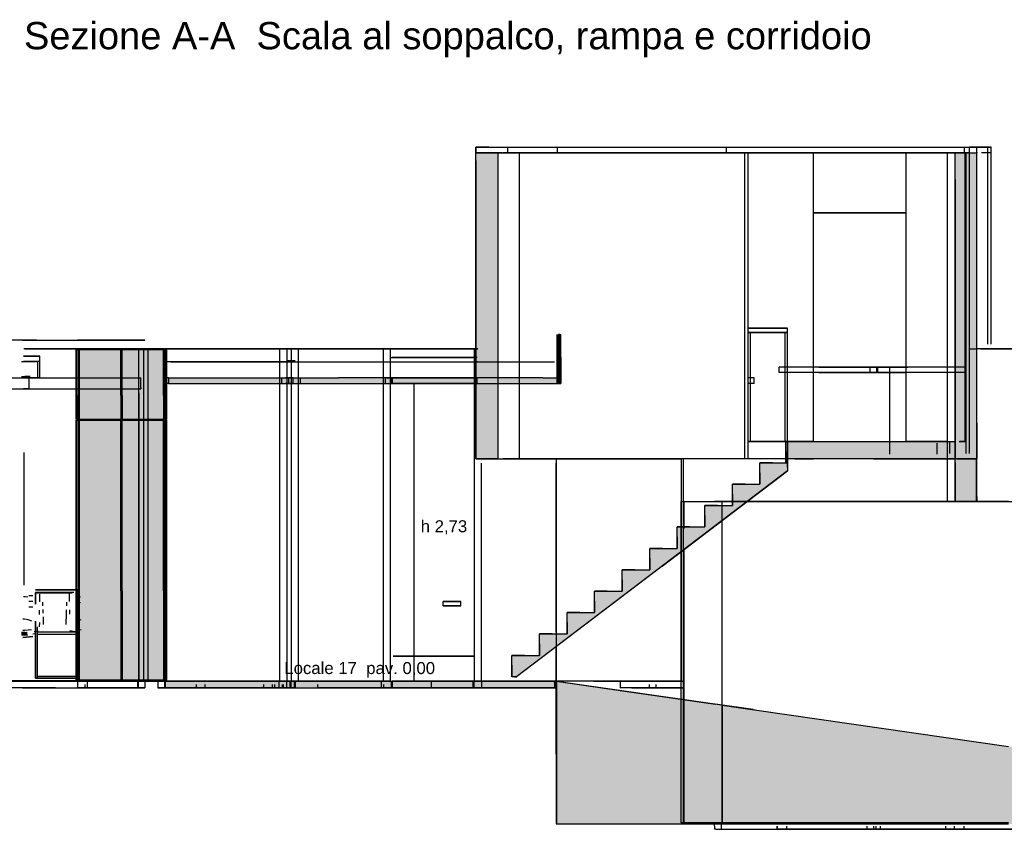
# Model space of a CAD drawing. Header units: millimetres. Extents: x -8253 to 34045, y -61360 to 6071.
# Tile 61 of 67: x -39 to 9001, y -1360 to 6071. Entities that reach past the tile are written whole.
import ezdxf
from ezdxf.enums import TextEntityAlignment as Align

# ---------------------------------------------------------------- set-up
doc = ezdxf.new("R2010")
doc.units = ezdxf.units.MM
for name, color, linetype in [('S-QUOTE', 40, 'Continuous'), ('S-TAGLIO-CS', 9, 'Continuous'), ('S-TAGLIO-MURO', 7, 'Continuous'), ('S-TAGLIO-PAV', 33, 'Continuous'), ('S-TAGLIO-PIL', 8, 'Continuous'), ('S-TAGLIO-SCALA', 8, 'Continuous'), ('S-TAGLIO-SOFF', 8, 'Continuous'), ('S-TESTI', 7, 'Continuous'), ('S-VISTA', 8, 'Continuous'), ('S-VISTA-ARREDI', 9, 'Continuous')]:
    doc.layers.add(name, color=color, linetype=linetype)
doc.styles.add('VISIO', font='arial.ttf')

msp = doc.modelspace()

# ---------------------------------------------------------------- hatches: boundary and pattern name
at = {"layer": 'S-TAGLIO-CS'}
for points in [[(4912, 2784), (4908, 2784), (4908, 2940), (4908, 3184), (4918, 3184), (4922, 3184), (4928, 3184), (4928, 2976), (4928, 2732), (4922, 2732), (4918, 2732), (4918, 2760), (4918, 2784), (4912, 2784)], [(1326, 2732), (1302, 2732), (1302, 2776), (1302, 2784), (1326, 2784), (1532, 2784), (2472, 2784), (2688, 2784), (2702, 2784), (2706, 2784), (2728, 2784), (2734, 2784), (2818, 2784), (2886, 2784), (3470, 2784), (3480, 2784), (3572, 2784), (3618, 2784), (3660, 2784), (4764, 2784), (4770, 2784), (4890, 2784), (4904, 2784), (4908, 2784), (4908, 2732), (4904, 2732), (4890, 2732), (4770, 2732), (4764, 2732), (3660, 2732), (3618, 2732), (3572, 2732), (3480, 2732), (3470, 2732), (2886, 2732), (2818, 2732), (2734, 2732), (2728, 2732), (2702, 2732), (2688, 2732), (1532, 2732), (1326, 2732)], [(4910, 2732), (4908, 2732), (4908, 2784), (4912, 2784), (4918, 2784), (4918, 2760), (4918, 2732), (4912, 2732), (4910, 2732)]]:
    msp.add_hatch(color=9, dxfattribs=at).paths.add_polyline_path(points)
at = {"layer": 'S-TAGLIO-MURO'}
for points in [[(4348, 2040), (4150, 2040), (4150, 4778), (4150, 4850), (4156, 4850), (4348, 4850), (4350, 4850), (4350, 4846), (4350, 2040), (4348, 2040)], [(8606, 2040), (8566, 2040), (8550, 2040), (8550, 4606), (8550, 4850), (8566, 4850), (8690, 4850), (8750, 4850), (8750, 2366), (8750, 2040), (8746, 2040), (8690, 2040), (8662, 2040), (8606, 2040)], [(8566, 2040), (8606, 2040), (8662, 2040), (8690, 2040), (8746, 2040), (8750, 2040), (8750, 1696), (8750, 1650), (8746, 1650), (8722, 1650), (8550, 1650), (8550, 2006), (8550, 2040), (8566, 2040)]]:
    msp.add_hatch(color=7, dxfattribs=at).paths.add_polyline_path(points)
at = {"layer": 'S-TAGLIO-PAV'}
for points in [[(7082, 2040), (7010, 2040), (7010, 2126), (7010, 2200), (7174, 2200), (8488, 2200), (8550, 2200), (8550, 2054), (8550, 2040), (8488, 2040), (7800, 2040), (7248, 2040), (7082, 2040)], [(1296, 0), (2440, 0), (2646, 0), (2662, 0), (2666, 0), (2674, 0), (2686, 0), (2692, 0), (2786, 0), (2870, 0), (3434, 0), (3448, 0), (3450, 0), (3498, 0), (3562, 0), (3650, 0), (4732, 0), (4740, 0), (4870, 0), (4870, -12), (4870, -60), (4740, -60), (4732, -60), (3650, -60), (3562, -60), (3498, -60), (3450, -60), (3448, -60), (3434, -60), (2870, -60), (2786, -60), (2692, -60), (2674, -60), (2662, -60), (2646, -60), (1500, -60), (1296, -60), (1296, -48), (1296, 0)], [(6694, -1300), (6340, -1300), (6340, -1310), (5536, -1310), (4886, -1310), (4884, -1310), (4884, -672), (4884, 0), (4886, 0), (5536, -94), (6348, -210), (6696, -260), (6712, -264), (6728, -266), (9018, -596), (9026, -598), (9038, -598), (9046, -600), (9050, -600), (9108, -608), (9128, -612), (9130, -612), (9402, -652), (9408, -652), (9440, -658), (9508, -666), (9518, -668), (12684, -1124), (12712, -1128), (12806, -1142), (13162, -1194), (13170, -1194), (13214, -1202), (13246, -1206), (13738, -1276), (13740, -1278), (13768, -1282), (13780, -1282), (13900, -1300), (13798, -1300), (13742, -1300), (13670, -1300), (13432, -1300), (13388, -1300), (13244, -1300), (13210, -1300), (13202, -1300), (12700, -1300), (12664, -1300), (9526, -1300), (9504, -1300), (9432, -1300), (9398, -1300), (9392, -1300), (9120, -1300), (9118, -1300), (9098, -1300), (9028, -1300), (9018, -1300), (9010, -1300), (9000, -1300), (6694, -1300)], [(6340, -1300), (6694, -1300), (9000, -1300), (9010, -1300), (9018, -1300), (9028, -1300), (9098, -1300), (9118, -1300), (9120, -1300), (9392, -1300), (9398, -1300), (9432, -1300), (9504, -1300), (9526, -1300), (12664, -1300), (12700, -1300), (13202, -1300), (13210, -1300), (13244, -1300), (13388, -1300), (13432, -1300), (13670, -1300), (13742, -1300), (13798, -1300), (13900, -1300), (13900, -1302), (13900, -1310), (13768, -1310), (13740, -1310), (13738, -1310), (13246, -1310), (13214, -1310), (13170, -1310), (13162, -1310), (12806, -1310), (12712, -1310), (12684, -1310), (9508, -1310), (9440, -1310), (9408, -1310), (9402, -1310), (9130, -1310), (9128, -1310), (9108, -1310), (9050, -1310), (9046, -1310), (9038, -1310), (9026, -1310), (9018, -1310), (6728, -1310), (6712, -1310), (6696, -1310), (6348, -1310), (6340, -1310), (6340, -1300)]]:
    msp.add_hatch(color=33, dxfattribs=at).paths.add_polyline_path(points)
at = {"layer": 'S-TAGLIO-PIL'}
for points in [[(538, 2404), (508, 2404), (508, 2622), (508, 3044), (538, 3044), (888, 3044), (890, 3044), (890, 2622), (890, 2404), (888, 2404), (538, 2404)], [(932, 2404), (900, 2404), (900, 2622), (900, 3044), (902, 3044), (932, 3044), (1282, 3044), (1282, 2622), (1282, 2404), (932, 2404)], [(538, 10), (508, 10), (508, 828), (508, 2396), (538, 2396), (888, 2396), (890, 2396), (890, 828), (890, 10), (888, 10), (538, 10)], [(932, 10), (900, 10), (900, 828), (900, 2396), (902, 2396), (932, 2396), (1282, 2396), (1282, 828), (1282, 10), (932, 10)]]:
    msp.add_hatch(color=8, dxfattribs=at).paths.add_polyline_path(points)
at = {"layer": 'S-TAGLIO-SCALA'}
for points in [[(7010, 2004), (6996, 2004), (6996, 2108), (6996, 2200), (7002, 2200), (7010, 2200), (7010, 2094), (7010, 2092), (7010, 2004)], [(4480, 146), (4480, 236), (4596, 236), (4732, 236), (4732, 342), (4732, 432), (4850, 432), (4986, 432), (4986, 538), (4986, 628), (5102, 628), (5240, 628), (5240, 734), (5240, 826), (5356, 826), (5492, 826), (5492, 932), (5492, 1022), (5608, 1022), (5744, 1022), (5744, 1128), (5744, 1218), (5862, 1218), (5998, 1218), (5998, 1324), (5998, 1416), (6114, 1416), (6252, 1416), (6252, 1520), (6252, 1612), (6368, 1612), (6504, 1612), (6504, 1716), (6504, 1808), (6620, 1808), (6756, 1808), (6756, 1914), (6756, 2004), (6874, 2004), (6996, 2004), (6996, 2000), (7004, 2000), (7010, 2000), (7010, 1964), (7010, 1932), (5860, 1056), (4522, 40), (4502, 40), (4480, 40), (4480, 146)]]:
    msp.add_hatch(color=8, dxfattribs=at).paths.add_polyline_path(points)

# ---------------------------------------------------------------- linework, layer by layer
at = {"layer": 'S-QUOTE'}
msp.add_line((3582.5, 0), (3582.5, 2733), dxfattribs=at)
at = {"layer": 'S-TAGLIO-CS'}
for p, q in [((4918.5, 3183), (4908, 3183)), ((4908, 2939.7), (4908, 3183)), ((4918.5, 3183), (4922.5, 3183)), ((4922.5, 3183), (4928, 3183)), ((4928, 2975.2), (4928, 3183)), ((4908, 2939.7), (4908, 2733)), ((4928, 2975.2), (4928, 2733)), ((-331.1, 2783), (429.6, 2783)), ((429.6, 2783), (578.2, 2783)), ((578.2, 2783), (1071.5, 2783)), ((1071.5, 2696.2), (1071.5, 2783)), ((1326, 2783), (1301.9, 2783)), ((1301.9, 2776.4), (1301.9, 2783)), ((1301.9, 2776.4), (1301.9, 2733)), ((1326, 2733), (1301.9, 2733)), ((1326, 2783), (1532.2, 2783)), ((1326, 2733), (1532.2, 2733)), ((1532.2, 2783), (2471.2, 2783)), ((1532.2, 2733), (2689, 2733)), ((2471.2, 2783), (2689, 2783)), ((2689, 2783), (2702.7, 2783)), ((2689, 2733), (2702.7, 2733)), ((2702.7, 2783), (2706.2, 2783)), ((2702.7, 2733), (2728.4, 2733)), ((2706.2, 2783), (2728.4, 2783)), ((2728.4, 2783), (2734.6, 2783)), ((2728.4, 2733), (2734.6, 2733)), ((2734.6, 2783), (2817.7, 2783)), ((2734.6, 2733), (2817.7, 2733)), ((2817.7, 2783), (2886.4, 2783)), ((2817.7, 2733), (2886.4, 2733)), ((3470.6, 2783), (2886.4, 2783)), ((2886.4, 2733), (3470.6, 2733)), ((3470.6, 2783), (3479.2, 2783)), ((3470.6, 2733), (3479.2, 2733)), ((3572.2, 2733), (3479.2, 2733)), ((3479.7, 2783), (3572.2, 2783)), ((3572.2, 2783), (3617.4, 2783)), ((3572.2, 2733), (3617.4, 2733)), ((3617.7, 2783), (3659.2, 2783)), ((3659.2, 2733), (3617.7, 2733)), ((4763, 2783), (3659.2, 2783)), ((3659.2, 2733), (4763, 2733)), ((4763, 2783), (4769.4, 2783)), ((4763, 2733), (4769.4, 2733)), ((4769.4, 2783), (4890.7, 2783)), ((4769.4, 2733), (4890.7, 2733)), ((4890.7, 2783), (4903, 2783)), ((4890.7, 2733), (4903, 2733)), ((4903, 2783), (4904.4, 2783)), ((4903, 2733), (4904.4, 2733)), ((4904.4, 2783), (4912.5, 2783)), ((4904.4, 2733), (4912.5, 2733)), ((4910.4, 2733), (4908, 2733)), ((4911.6, 2733), (4910.4, 2733)), ((4911.6, 2733), (4922.5, 2733)), ((4912.5, 2783), (4918, 2783)), ((4912.5, 2733), (4918, 2733)), ((4918, 2760), (4918, 2783)), ((4918, 2760), (4918, 2733)), ((4922.5, 2733), (4928, 2733)), ((-331.1, 2683), (429.6, 2683)), ((429.6, 2683), (578.2, 2683)), ((578.2, 2683), (1071.5, 2683)), ((1071.5, 2696.2), (1071.5, 2683))]:
    msp.add_line(p, q, dxfattribs=at)
at = {"layer": 'S-TAGLIO-MURO'}
for p, q in [((4155.6, 4850), (4150, 4850)), ((4150, 4777.8), (4150, 4850)), ((4348.8, 4850), (4155.6, 4850)), ((4348.8, 4850), (4350.1, 4850)), ((4350.2, 4846.5), (4350.2, 4850)), ((4350.2, 4846.5), (4350.2, 2040)), ((8566, 4850), (8550, 4850)), ((8550, 4606.1), (8550, 4850)), ((8566, 4850), (8689.3, 4850)), ((8689.3, 4850), (8750, 4850)), ((8750, 2366.7), (8750, 4850)), ((4150, 4777.8), (4150, 2040)), ((8550, 4606.1), (8550, 2040)), ((1055, 3050), (1054.3, 3050)), ((1054.3, 2646.3), (1054.3, 3050)), ((1055, 3050), (1059, 3050)), ((1059, 3050), (1101.3, 3050)), ((1101.3, 3050), (1139.4, 3050)), ((1139.4, 3050), (1142.5, 3050)), ((1142.5, 3050), (1269.3, 3050)), ((1269.3, 3050), (1281, 3050)), ((1281, 3050), (1283.4, 3050)), ((1283.4, 1024.7), (1283.4, 3050)), ((1054.3, 2646.3), (1054.3, 0)), ((8750, 2366.7), (8750, 2040)), ((4348.8, 2040), (4150, 2040)), ((4348.8, 2040), (4350.1, 2040)), ((8606, 2040), (8550, 2040)), ((8566, 2040), (8550, 2040)), ((8550, 2006.1), (8550, 2040)), ((8550, 2006.1), (8550, 1650)), ((8566, 2040), (8746.5, 2040)), ((8661.3, 2040), (8606, 2040)), ((8661.3, 2040), (8689.3, 2040)), ((8689.3, 2040), (8750, 2040)), ((8746.5, 2040), (8750, 2040)), ((8750, 1695.3), (8750, 2040)), ((8721.1, 1650), (8550, 1650)), ((8721.1, 1650), (8746.5, 1650)), ((8746.5, 1650), (8750, 1650)), ((8750, 1695.3), (8750, 1650)), ((1283.4, 1024.7), (1283.4, 0)), ((1055, 0), (1096.7, 0)), ((1096.7, 0), (1101.3, 0)), ((1101.3, 0), (1139.4, 0)), ((1139.4, 0), (1142.5, 0)), ((1142.5, 0), (1269.3, 0)), ((1269.3, 0), (1281, 0)), ((1281, 0), (1283.4, 0))]:
    msp.add_line(p, q, dxfattribs=at)
at = {"layer": 'S-TAGLIO-PAV'}
for p, q in [((7173.6, 2200), (7010, 2200)), ((7010, 2126), (7010, 2200)), ((7173.6, 2200), (8487.4, 2200)), ((8487.4, 2200), (8550, 2200)), ((8550, 2053.9), (8550, 2200)), ((7010, 2126), (7010, 2040)), ((7081.6, 2040), (7010, 2040)), ((7081.6, 2040), (7248.5, 2040)), ((7800.5, 2040), (7248.5, 2040)), ((7800.5, 2040), (8487.4, 2040)), ((8487.4, 2040), (8550, 2040)), ((8550, 2053.9), (8550, 2040)), ((-623.2, 0), (-16.4, 0)), ((21.7, 2), (-393, 2)), ((289.4, 0), (-16.4, 0)), ((21.7, 2), (258.9, 2)), ((258.9, 2), (654.9, 2)), ((289.4, 0), (666.3, 0)), ((654.9, 2), (807, 2)), ((666.3, 0), (1045, 0)), ((807, 0.7), (807, 2)), ((807, 0.7), (807, 0)), ((808, 0), (807, 0)), ((808, 0), (810, 0)), ((887.5, 2), (810, 2)), ((810, 1.3), (810, 2)), ((810, 1.3), (810, 0)), ((887.5, 2), (1045, 2)), ((1045, 0.7), (1045, 2)), ((1045, 0.7), (1045, 0)), ((1045, -48.9), (1045, 0)), ((2439.2, 0), (1295, 0)), ((1295, -48.2), (1295, 0)), ((2439.2, 0), (2645.1, 0)), ((2645.1, 0), (2661.7, 0)), ((2661.7, 0), (2665, 0)), ((2665, 0), (2673, 0)), ((2673, 0), (2686.7, 0)), ((2686.7, 0), (2691.7, 0)), ((2691.7, 0), (2786.1, 0)), ((2786.1, 0), (2869.1, 0)), ((2869.1, 0), (3434.1, 0)), ((3434.1, 0), (3447.4, 0)), ((3447.4, 0), (3449, 0)), ((3449, 0), (3498.5, 0)), ((3498.5, 0), (3562.2, 0)), ((3562.2, 0), (3649.5, 0)), ((3649.5, 0), (4732.6, 0)), ((4732.6, 0), (4739.7, 0)), ((4739.7, 0), (4870, 0)), ((4870, -11.7), (4870, 0)), ((4886.6, 0), (4885, 0)), ((4885, -671.5), (4885, 0)), ((4886.6, 0), (5536.7, -93.7)), ((-16.4, -60), (-623.2, -60)), ((289.4, -60), (-16.4, -60)), ((289.4, -60), (666.3, -60)), ((666.3, -60), (1045, -60)), ((1045, -48.9), (1045, -60)), ((1295, -48.2), (1295, -60)), ((1500.9, -60), (1295, -60)), ((1500.9, -60), (2645.1, -60)), ((2645.1, -60), (2661.7, -60)), ((2661.7, -60), (2673, -60)), ((2673, -60), (2691.7, -60)), ((2691.7, -60), (2786.1, -60)), ((2786.1, -60), (2869.1, -60)), ((2869.1, -60), (3434.1, -60)), ((3434.1, -60), (3447.4, -60)), ((3447.4, -60), (3449, -60)), ((3449, -60), (3498.5, -60)), ((3498.5, -60), (3562.2, -60)), ((3562.2, -60), (3649.5, -60)), ((3649.5, -60), (4732.6, -60)), ((4732.6, -60), (4739.7, -60)), ((4739.7, -60), (4870, -60)), ((4870, -11.7), (4870, -60)), ((5536.7, -93.7), (6347.8, -210.6)), ((6696.5, -260.8), (6347.8, -210.6)), ((6696.5, -260.8), (6712.7, -263.7)), ((6712.7, -263.7), (6727.8, -265.8)), ((6727.8, -265.8), (9018.7, -595.9)), ((4885, -671.5), (4885, -1310)), ((4886.6, -1310), (4885, -1310)), ((4886.6, -1310), (5536.7, -1310)), ((5536.7, -1310), (6347.8, -1310)), ((6694.4, -1300), (6340.2, -1300)), ((6340.2, -1327.6), (6340.2, -1300)), ((6340.2, -1327.6), (6340.2, -1360)), ((6347.8, -1310), (6696.5, -1310)), ((6694.4, -1300), (9000.9, -1300)), ((6696.5, -1310), (6712.7, -1310)), ((6712.7, -1310), (6727.8, -1310)), ((6727.8, -1310), (9018.7, -1310)), ((6352.3, -1360), (6340.2, -1360)), ((6352.3, -1360), (6694.4, -1360)), ((6694.4, -1360), (9000.9, -1360))]:
    msp.add_line(p, q, dxfattribs=at)
at = {"layer": 'S-TAGLIO-PIL'}
for p, q in [((483, 3045), (481.6, 3045)), ((481.6, 2622.9), (481.6, 3045)), ((483, 3045), (497, 3045)), ((497, 3043.4), (497, 3045)), ((497, 3043.4), (497, 2403)), ((508.7, 3045), (507.6, 3045)), ((507.6, 2622.9), (507.6, 3045)), ((508.7, 3045), (538.2, 3045)), ((538.2, 3045), (888.3, 3045)), ((888.3, 3045), (889.4, 3045)), ((889.4, 2622.9), (889.4, 3045)), ((901.7, 3045), (900.6, 3045)), ((900.6, 2622.9), (900.6, 3045)), ((901.7, 3045), (931.2, 3045)), ((931.2, 3045), (1281.3, 3045)), ((1281.3, 3045), (1282.4, 3045)), ((1282.4, 2622.9), (1282.4, 3045)), ((1307, 3045), (1293, 3045)), ((1293, 2404.6), (1293, 3045)), ((1307, 3045), (1308.4, 3045)), ((1308.4, 2622.9), (1308.4, 3045)), ((481.6, 2622.9), (481.6, 2403)), ((507.6, 2622.9), (507.6, 2403)), ((889.4, 2622.9), (889.4, 2403)), ((900.6, 2622.9), (900.6, 2403)), ((1282.4, 2622.9), (1282.4, 2403)), ((1308.4, 2622.9), (1308.4, 2403)), ((483, 2403), (481.6, 2403)), ((483, 2397), (481.6, 2397)), ((481.6, 827.5), (481.6, 2397)), ((483, 2403), (497, 2403)), ((483, 2397), (497, 2397)), ((497, 2390.9), (497, 2397)), ((497, 2390.9), (497, 10)), ((538.2, 2403), (507.6, 2403)), ((508.7, 2397), (507.6, 2397)), ((507.6, 827.5), (507.6, 2397)), ((508.7, 2397), (538.2, 2397)), ((538.2, 2403), (888.3, 2403)), ((538.2, 2397), (888.3, 2397)), ((888.3, 2403), (889.4, 2403)), ((888.3, 2397), (889.4, 2397)), ((889.4, 827.5), (889.4, 2397)), ((931.2, 2403), (900.6, 2403)), ((901.7, 2397), (900.6, 2397)), ((900.6, 827.5), (900.6, 2397)), ((901.7, 2397), (931.2, 2397)), ((931.2, 2403), (1281.3, 2403)), ((931.2, 2397), (1281.3, 2397)), ((1281.3, 2403), (1282.4, 2403)), ((1281.3, 2397), (1282.4, 2397)), ((1282.4, 827.5), (1282.4, 2397)), ((1293, 2404.6), (1293, 2403)), ((1293, 2403), (1307, 2403)), ((1307, 2397), (1293, 2397)), ((1293, 16.1), (1293, 2397)), ((1307, 2403), (1308.4, 2403)), ((1307, 2397), (1308.4, 2397)), ((1308.4, 827.5), (1308.4, 2397)), ((481.6, 827.5), (481.6, 10)), ((507.6, 827.5), (507.6, 10)), ((889.4, 827.5), (889.4, 10)), ((900.6, 827.5), (900.6, 10)), ((1282.4, 827.5), (1282.4, 10)), ((1308.4, 827.5), (1308.4, 10)), ((483, 10), (481.6, 10)), ((483, 10), (497, 10)), ((538.2, 10), (507.6, 10)), ((538.2, 10), (888.3, 10)), ((888.3, 10), (889.4, 10)), ((931.2, 10), (900.6, 10)), ((931.2, 10), (1281.3, 10)), ((1281.3, 10), (1282.4, 10)), ((1293, 16.1), (1293, 10)), ((1293, 10), (1307, 10)), ((1307, 10), (1308.4, 10))]:
    msp.add_line(p, q, dxfattribs=at)
at = {"layer": 'S-TAGLIO-SCALA'}
for p, q in [((7001.9, 2200), (6995, 2200)), ((6995, 2107.5), (6995, 2200)), ((7001.9, 2200), (7010, 2200)), ((7010, 2094.6), (7010, 2200)), ((7010, 2092.5), (7010, 2200)), ((6995, 2107.5), (6995, 2000)), ((7010, 2094.6), (7010, 2004)), ((7010, 2092.5), (7010, 2000)), ((6757, 1913.4), (6757, 2004)), ((6874, 2004), (6757, 2004)), ((6874, 2004), (7010, 2004)), ((7003.1, 2000), (6995, 2000)), ((7003.1, 2000), (7010, 2000)), ((7010, 1964.7), (7010, 2004)), ((5859.9, 1056.8), (7010, 1931)), ((6757, 1913.4), (6757, 1808)), ((7010, 1964.7), (7010, 1931)), ((6504, 1716.9), (6504, 1808)), ((6621, 1808), (6504, 1808)), ((6621, 1808), (6757, 1808)), ((6504, 1716.9), (6504, 1611)), ((6251, 1520.4), (6251, 1611)), ((6368, 1611), (6251, 1611)), ((6368, 1611), (6504, 1611)), ((6251, 1520.4), (6251, 1415)), ((5998, 1323.9), (5998, 1415)), ((6115, 1415), (5998, 1415)), ((6115, 1415), (6251, 1415)), ((5998, 1323.9), (5998, 1218)), ((5745, 1127.4), (5745, 1218)), ((5862, 1218), (5745, 1218)), ((5862, 1218), (5998, 1218)), ((5745, 1127.4), (5745, 1022)), ((5859.9, 1056.8), (4522, 40)), ((5492, 931.4), (5492, 1022)), ((5609, 1022), (5492, 1022)), ((5609, 1022), (5745, 1022)), ((5492, 931.4), (5492, 826)), ((5239, 734.9), (5239, 826)), ((5356, 826), (5239, 826)), ((5356, 826), (5492, 826)), ((5239, 734.9), (5239, 629)), ((4986, 538.4), (4986, 629)), ((5103, 629), (4986, 629)), ((5103, 629), (5239, 629)), ((4986, 538.4), (4986, 433)), ((4733, 341.9), (4733, 433)), ((4850, 433), (4733, 433)), ((4850, 433), (4986, 433)), ((4733, 341.9), (4733, 236)), ((4480, 145.4), (4480, 236)), ((4597, 236), (4480, 236)), ((4597, 236), (4733, 236)), ((4480, 145.4), (4480, 40)), ((4502.6, 40), (4480, 40)), ((4502.6, 40), (4522, 40))]:
    msp.add_line(p, q, dxfattribs=at)
at = {"layer": 'S-TAGLIO-SOFF'}
for p, q in [((4268.1, 4900), (4150, 4900)), ((4150, 4898.7), (4150, 4900)), ((4150, 4898.7), (4150, 4850)), ((4268.1, 4900), (5211.5, 4900)), ((5211.5, 4900), (5587, 4900)), ((5587, 4900), (7656.6, 4900)), ((7656.6, 4900), (8096.8, 4900)), ((8096.8, 4900), (8109, 4900)), ((8109, 4900), (8689.3, 4900)), ((8689.3, 4900), (8750, 4900)), ((8750, 4855.8), (8750, 4900)), ((4390.7, 4850), (4150, 4850)), ((4390.7, 4850), (5211.5, 4850)), ((5211.5, 4850), (5587, 4850)), ((5587, 4850), (8096.8, 4850)), ((8096.8, 4850), (8109, 4850)), ((8109, 4850), (8689.3, 4850)), ((8689.3, 4850), (8750, 4850)), ((8750, 4855.8), (8750, 4850)), ((115.8, 3130), (-337.3, 3130)), ((115.8, 3130), (666.3, 3130)), ((666.3, 3130), (1045, 3130)), ((2439.2, 2930), (1295, 2930)), ((2439.2, 2930), (2645.1, 2930)), ((2645.1, 2930), (2661.7, 2930)), ((2661.7, 2930), (2665, 2930)), ((2665, 2930), (2673, 2930)), ((2673, 2930), (2686.7, 2930)), ((2686.7, 2930), (2691.7, 2930)), ((2691.7, 2930), (2786.1, 2930)), ((2786.1, 2930), (2869.1, 2930)), ((2869.1, 2930), (3434.1, 2930)), ((3434.1, 2930), (3447.4, 2930)), ((3447.4, 2930), (3449, 2930)), ((3449, 2930), (3498.5, 2930)), ((3498.5, 2930), (3562.2, 2930)), ((3562.2, 2930), (3649.5, 2930)), ((3649.5, 2930), (4732.6, 2930)), ((4732.6, 2930), (4739.7, 2930)), ((4739.7, 2930), (4870, 2930)), ((6694.4, 1650), (6340.2, 1650)), ((6694.4, 1650), (9000.9, 1650))]:
    msp.add_line(p, q, dxfattribs=at)
at = {"layer": 'S-VISTA'}
for p, q in [((4150, 4900), (4443, 4900)), ((4150, 4850), (4150, 4900)), ((4443, 4900), (4900, 4900)), ((4443, 4850), (4443, 4900)), ((4900, 4900), (6450, 4900)), ((4900, 4850), (4900, 4900)), ((4900, 4850), (4900, 4900)), ((6450, 4850), (6450, 4900)), ((6451, 4900), (8635, 4900)), ((6451, 4850), (6451, 4900)), ((8635, 4900), (8880, 4900)), ((8635, 4850), (8635, 4900)), ((8680, 4900), (8750, 4900)), ((8849, 4900), (8680, 4900)), ((8680, 4850), (8680, 4900)), ((8680, 4850), (8680, 4900)), ((8750, 4850), (8750, 4900)), ((8880, 4900), (8849, 4900)), ((8849, 4850), (8849, 4900)), ((8880, 4850), (8880, 4900)), ((4150, 4850), (4443, 4850)), ((4150, 4850), (4443, 4850)), ((4150, 2040), (4150, 4850)), ((4550, 4850), (4400, 4850)), ((4443, 4850), (4900, 4850)), ((4443, 4850), (6421, 4850)), ((6620, 4850), (4550, 4850)), ((4550, 2040), (4550, 4850)), ((6086, 4850), (4887, 4850)), ((4900, 4850), (6450, 4850)), ((4906, 4850), (5330, 4850)), ((5355, 4850), (6450, 4850)), ((5465, 4850), (6376, 4850)), ((5750, 4850), (5470, 4850)), ((6665, 4850), (5475, 4850)), ((5475, 4850), (5740, 4850)), ((5740, 4850), (5800, 4850)), ((5800, 4850), (5750, 4850)), ((5800, 4850), (6600, 4850)), ((6450, 4850), (5800, 4850)), ((6421, 4850), (6087, 4850)), ((6376, 4850), (6422, 4850)), ((6421, 4850), (6451, 4850)), ((6451, 4850), (8635, 4850)), ((6451, 4850), (8635, 4850)), ((6600, 4850), (6665, 4850)), ((6650, 4850), (6620, 4850)), ((6620, 2040), (6620, 4850)), ((8500, 4850), (6650, 4850)), ((6650, 4850), (7250, 4850)), ((7050, 4850), (6650, 4850)), ((6650, 2200), (6650, 4850)), ((7250, 4850), (7050, 4850)), ((7250, 2200), (7250, 4850)), ((7250, 4850), (8100, 4850)), ((8100, 4850), (7250, 4850)), ((7250, 4300), (7250, 4850)), ((8100, 4850), (8480, 4850)), ((8643, 4850), (8100, 4850)), ((8100, 2200), (8100, 4850)), ((8100, 4300), (8100, 4850)), ((8480, 4850), (8650, 4850)), ((8550, 4850), (8480, 4850)), ((8480, 2090.2), (8480, 4850)), ((8480, 2040), (8480, 4850)), ((8480, 4850), (8640, 4850)), ((8480, 2200), (8480, 4850)), ((8680, 4850), (8500, 4850)), ((8550, 2040), (8550, 4850)), ((8635, 4850), (8696.2, 4850)), ((8635, 4850), (8696.2, 4850)), ((8640, 2200), (8640, 4850)), ((8650, 4850), (8680, 4850)), ((8650, 2090.2), (8650, 4850)), ((8680, 4850), (8750, 4850)), ((8680, 4850), (8750, 4850)), ((8680, 2090.2), (8680, 4850)), ((8680, 2090.2), (8680, 4850)), ((8750, 2040), (8750, 4850)), ((8849, 4850), (8792.7, 4850)), ((8849, 4850), (8792.7, 4850)), ((8880, 4850), (8849, 4850)), ((8880, 4850), (8849, 4850)), ((8849, 3093.8), (8849, 4850)), ((8880, 3093.8), (8880, 4850)), ((7250, 4300), (8100, 4300)), ((8100, 4300), (7250, 4300)), ((8100, 2200), (8100, 4300)), ((4896, 2733), (4896, 3183)), ((4908, 2733), (4908, 3183)), ((4916, 2733), (4916, 3183)), ((4928, 2733), (4928, 3183)), ((6650, 3240), (7010, 3240)), ((7010, 3240), (6650, 3240)), ((6650, 3200), (6650, 3240)), ((6650, 3200), (6650, 3240)), ((6650, 3200), (7010, 3200)), ((7010, 3200), (6650, 3200)), ((6650, 2200), (6650, 3200)), ((6650, 2200), (6650, 3200)), ((6670, 2200), (6670, 3200)), ((6670, 2200), (6670, 3200)), ((6990, 2200), (6990, 3200)), ((6990, 2200), (6990, 3200)), ((7010, 3200), (7010, 3240)), ((7010, 3200), (7010, 3240)), ((7010, 2200), (7010, 3200)), ((7010, 2200), (7010, 3200)), ((-14.1, 3130), (1045, 3130)), ((560, 3130), (490, 3130)), ((490, 3130), (580, 3130)), ((1050, 3130), (560, 3130)), ((580, 3130), (1045, 3130)), ((1045, 3130), (1110, 3130)), ((1110, 3130), (1050, 3130)), ((1050, 3050), (0, 3050)), ((9.2, 3050), (1170, 3050)), ((479, 2403), (479, 3045)), ((479, 2403), (479, 3045)), ((479, 2403), (479, 3045)), ((479, 2403), (479, 3045)), ((483, 2403), (483, 3045)), ((483, 2403), (483, 3045)), ((483, 2403), (483, 3045)), ((497, 2403), (497, 3045)), ((497, 2403), (497, 3045)), ((497, 2403), (497, 3045)), ((1285, 3050), (505, 3050)), ((505, 3050), (1285, 3050)), ((505, 0), (505, 3050)), ((505, 0), (505, 3050)), ((892, 3045), (505, 3045)), ((505, 2403), (505, 3045)), ((505, 2403), (505, 3045)), ((505, 2403), (505, 3045)), ((505, 2403), (505, 3045)), ((509, 2403), (509, 3045)), ((892, 2403), (892, 3045)), ((892, 2403), (892, 3045)), ((1285, 3045), (898, 3045)), ((898, 2403), (898, 3045)), ((898, 2403), (898, 3045)), ((1055, 3050), (1100, 3050)), ((1055, 0), (1055, 3050)), ((1285, 3050), (1060, 3050)), ((1100, 3050), (1140, 3050)), ((1100, 0), (1100, 3050)), ((1140, 3050), (1280, 3050)), ((1140, 0), (1140, 3050)), ((1170, 3050), (1220, 3050)), ((1220, 3050), (1650, 3050)), ((1285, 0), (1285, 3050)), ((1285, 2403), (1285, 3045)), ((1285, 2403), (1285, 3045)), ((2350, 3050), (1290, 3050)), ((1290, 3050), (2350, 3050)), ((2450, 3050), (1290, 3050)), ((1307, 2403), (1307, 3045)), ((1307, 2403), (1307, 3045)), ((1307, 2403), (1307, 3045)), ((1311, 2403), (1311, 3045)), ((1311, 2403), (1311, 3045)), ((1311, 2403), (1311, 3045)), ((1311, 2403), (1311, 3045)), ((1790, 3050), (3700, 3050)), ((2225, 3050), (2290, 3050)), ((2290, 3050), (2225, 3050)), ((2290, 3050), (2455, 3050)), ((2455, 3050), (2290, 3050)), ((2415, 3050), (2350, 3050)), ((2350, 3050), (2415, 3050)), ((2350, 0), (2350, 3050)), ((2415, 0), (2415, 3050)), ((2415, 0), (2415, 3050)), ((2520, 3050), (2455, 3050)), ((2455, 0), (2455, 3050)), ((2455, 0), (2455, 3050)), ((2650, 3050), (2455, 3050)), ((2680, 3050), (2455, 3050)), ((2460, 3050), (2685, 3050)), ((2460, 3050), (2685, 3050)), ((3300, 3050), (2520, 3050)), ((2520, 0), (2520, 3050)), ((2590, 3050), (4163, 3050)), ((3770, 3050), (2590, 3050)), ((2685, 3050), (2650, 3050)), ((2685, 3050), (3300, 3050)), ((4146.6, 3050), (2690, 3050)), ((3365, 3050), (3300, 3050)), ((3300, 3050), (3365, 3050)), ((3300, 0), (3300, 3050)), ((3365, 0), (3365, 3050)), ((3365, 0), (3365, 3050)), ((3835, 3050), (3770, 3050)), ((4135, 3050), (4167.5, 3050)), ((4167.5, 3050), (4135, 3050)), ((4135, 3050), (4167.5, 3050)), ((4167.5, 3050), (4135, 3050)), ((4135, 0), (4135, 3050)), ((4135, 0), (4135, 3050)), ((4135, 0), (4135, 3050)), ((4135, 0), (4135, 3050)), ((8680, 2090.5), (8680, 3050)), ((8680, 3050), (8746, 3050)), ((8680, 2090.5), (8680, 3050)), ((9330, 3050), (8746, 3050)), ((8746, 3050), (8746, 2040)), ((8782.9, 3050), (9040, 3050)), ((9140, 3050), (8858, 3050)), ((8859, 3050), (9210, 3050)), ((-23.2, 2933), (127, 2933)), ((-5.5, 2983), (147, 2983)), ((147, 2983), (-5.5, 2983)), ((147, 2933), (-5.5, 2933)), ((147, 2933), (-5.5, 2933)), ((127, 2783), (127, 2933)), ((147, 2933), (147, 2983)), ((147, 2783), (147, 2933)), ((1347.2, 2930), (2340, 2930)), ((2340, 2930), (2410, 2930)), ((2405, 2930), (2440, 2930)), ((2440, 2940), (2410, 2940)), ((2490, 2940), (2440, 2940)), ((2440, 2930), (2480, 2930)), ((2450, 2940), (2490, 2940)), ((2480, 2930), (3280, 2930)), ((3280, 2930), (3370, 2930)), ((3358.6, 2970), (4124.3, 2970)), ((4120, 2970), (3380, 2970)), ((3380, 2930), (3740, 2930)), ((3740, 2930), (4120, 2930)), ((4160, 2970), (4120, 2970)), ((4120, 2930), (4160, 2930)), ((4165, 2930), (4130, 2930)), ((4130, 2930), (4165, 2930)), ((8653.2, 2883), (6933, 2883)), ((6933, 2833), (6933, 2883)), ((8653.2, 2833), (6933, 2833)), ((7298.3, 2883), (7768, 2883)), ((7298.3, 2833), (7768, 2833)), ((7768, 2883), (7833, 2883)), ((7768, 2833), (7768, 2883)), ((7768, 2833), (7833, 2833)), ((7829, 2833), (7829, 2883)), ((7833, 2833), (7833, 2883)), ((7839, 2883), (8090.5, 2883)), ((7839, 2833), (7839, 2883)), ((7839, 2833), (8090.5, 2833)), ((8113.8, 2883), (7951, 2883)), ((7951, 2883), (8113.8, 2883)), ((7951, 2083), (7951, 2883)), ((7951, 2083), (7951, 2883)), ((-23.2, 2783), (127, 2783)), ((-23.1, 2795), (27, 2795)), ((-23.1, 2783), (27, 2783)), ((147, 2783), (-5.5, 2783)), ((-3.9, 2783), (47, 2783)), ((6.7, 2795), (57, 2795)), ((57, 2795), (6.7, 2795)), ((57, 2783), (6.7, 2783)), ((6.7, 2783), (57, 2783)), ((47, 2683), (47, 2783)), ((127, 2783), (76.9, 2783)), ((96.2, 2783), (147, 2783)), ((497, 2783), (1072, 2783)), ((497, 2683), (497, 2783)), ((497, 2683), (497, 2783)), ((1072, 2683), (1072, 2783)), ((1301, 2733), (1301, 2783)), ((1303, 2733), (1303, 2783)), ((1329, 2733), (1329, 2783)), ((1329, 2733), (1329, 2783)), ((2368, 2783), (2433, 2783)), ((2368, 2733), (2368, 2783)), ((2368, 2733), (2433, 2733)), ((2433, 2783), (2400.5, 2783)), ((2433, 2733), (2400.5, 2733)), ((2433, 2733), (2433, 2783)), ((2433, 2733), (2433, 2783)), ((2436, 2783), (2473, 2783)), ((2473, 2783), (2436, 2783)), ((2436, 2733), (2473, 2733)), ((2473, 2733), (2436, 2733)), ((2473, 2783), (2538, 2783)), ((2473, 2733), (2473, 2783)), ((2473, 2733), (2473, 2783)), ((2473, 2733), (2473, 2783)), ((2473, 2733), (2538, 2733)), ((2538, 2733), (2538, 2783)), ((3318, 2783), (3383, 2783)), ((3318, 2733), (3318, 2783)), ((3318, 2733), (3383, 2733)), ((3374, 2733), (3374, 2783)), ((3374, 2733), (3374, 2783)), ((3382, 2783), (4154, 2783)), ((3382, 2733), (3382, 2783)), ((4154, 2783), (3382, 2783)), ((3382, 2733), (3382, 2783)), ((3382, 2733), (4154, 2733)), ((4154, 2733), (3382, 2733)), ((3383, 2733), (3383, 2783)), ((3383, 2733), (3383, 2783)), ((4153, 2733), (4153, 2783)), ((4153, 2733), (4153, 2783)), ((4153, 2733), (4153, 2783)), ((4153, 2733), (4153, 2783)), ((4154, 2733), (4154, 2783)), ((4154, 2733), (4154, 2783)), ((4162, 2733), (4162, 2783)), ((4162, 2733), (4162, 2783)), ((4906, 2733), (4906, 2783)), ((4918, 2733), (4918, 2783)), ((6703, 2783), (6653, 2783)), ((6703, 2733), (6653, 2733)), ((6703, 2733), (6703, 2783)), ((-3.9, 2683), (47, 2683)), ((47, 2683), (-3.9, 2683)), ((497, 2683), (1072, 2683)), ((479, 10), (479, 2397)), ((479, 10), (479, 2397)), ((479, 10), (479, 2397)), ((479, 10), (479, 2397)), ((483, 10), (483, 2397)), ((483, 10), (483, 2397)), ((483, 10), (483, 2397)), ((497, 10), (497, 2397)), ((497, 10), (497, 2397)), ((497, 10), (497, 2397)), ((892, 2403), (505, 2403)), ((892, 2397), (505, 2397)), ((505, 10), (505, 2397)), ((505, 10), (505, 2397)), ((505, 10), (505, 2397)), ((505, 10), (505, 2397)), ((509, 10), (509, 2397)), ((892, 10), (892, 2397)), ((892, 10), (892, 2397)), ((1285, 2403), (898, 2403)), ((1285, 2397), (898, 2397)), ((898, 10), (898, 2397)), ((898, 10), (898, 2397)), ((1285, 10), (1285, 2397)), ((1285, 10), (1285, 2397)), ((1307, 10), (1307, 2397)), ((1307, 10), (1307, 2397)), ((1307, 10), (1307, 2397)), ((1311, 10), (1311, 2397)), ((1311, 10), (1311, 2397)), ((1311, 10), (1311, 2397)), ((1311, 10), (1311, 2397)), ((6650, 2200), (7250, 2200)), ((7010, 2200), (6650, 2200)), ((6650, 2040), (6650, 2200)), ((6995, 2000), (6995, 2200)), ((7050, 2200), (7000, 2200)), ((7000, 2200), (7950, 2200)), ((7010, 2040), (7010, 2200)), ((7010, 2200), (7010, 2004)), ((7010, 2000), (7010, 2200)), ((7250, 2200), (7050, 2200)), ((8100, 2200), (8480, 2200)), ((8480.1, 2200), (8100, 2200)), ((8385, 2083), (8385, 2183)), ((8385, 2083), (8385, 2183)), ((8400, 2200), (8500, 2200)), ((8480, 2200), (8550, 2200)), ((8480, 2040), (8480, 2200)), ((8480, 2093.3), (8480, 2200)), ((8500, 2093.3), (8500, 2200)), ((8500, 2090.2), (8500, 2190.5)), ((8550, 2040), (8550, 2200)), ((8586.7, 2200), (8640, 2200)), ((8650, 2200), (8593.3, 2200)), ((8650, 2093.3), (8650, 2200)), ((4150, 2040), (4443, 2040)), ((4200, 0), (4200, 2000)), ((4550, 2040), (4400, 2040)), ((4443, 2040), (4899.5, 2040)), ((6620, 2040), (4550, 2040)), ((4885, 450), (4885, 2000)), ((4888, 0), (4888, 2040)), ((4888, 2040), (6035, 2040)), ((6035, 2040), (6035, 0)), ((6055, 1432.7), (6055, 2040)), ((8492.1, 2040), (6055, 2040)), ((6055, 0), (6055, 2040)), ((7010, 2040), (6650, 2040)), ((6757, 1808), (6757, 2004)), ((6757, 2004), (7010, 2004)), ((7010, 2004), (7010, 1931)), ((8550, 2040), (8480, 2040)), ((8550, 2040), (8480, 2040)), ((8480, 1650), (8480, 2040)), ((8480, 1650), (8480, 2040)), ((8480, 2040), (8550, 2040)), ((8550, 1650), (8550, 2040)), ((8586.4, 2040), (8746, 2040)), ((8746, 2040), (8593.7, 2040)), ((8713, 2040), (8746, 2040)), ((8715, 2040), (8750, 2040)), ((8746, 1650), (8746, 2040)), ((8750, 1650), (8750, 2040)), ((7010, 1931), (4522, 40)), ((6504, 1611), (6504, 1808)), ((6504, 1808), (6757, 1808)), ((6035, -1300), (6035, 1650)), ((6035, 1650), (6407, 1650)), ((6060, 1650), (6512.8, 1650)), ((6060, 1400), (6060, 1650)), ((6400, 1650), (9020, 1650)), ((6407, 1650), (6407, -1300)), ((6511.2, 1650), (6410, 1650)), ((6410, 1600), (6410, 1650)), ((9040, 1650), (6612.3, 1650)), ((6613.4, 1650), (9330, 1650)), ((8550, 1650), (8480, 1650)), ((8480, 1650), (8746, 1650)), ((6251, 1415), (6251, 1611)), ((6251, 1611), (6504, 1611)), ((6410, -1300), (6410, 1500)), ((5998, 1218), (5998, 1415)), ((5998, 1415), (6251, 1415)), ((5745, 1022), (5745, 1218)), ((5745, 1218), (5998, 1218)), ((6055, -1300), (6055, 1230.3)), ((6060, -1300), (6060, 1200)), ((5492, 826), (5492, 1022)), ((5492, 1022), (5745, 1022)), ((5239, 629), (5239, 826)), ((5239, 826), (5492, 826)), ((4986, 433), (4986, 629)), ((4986, 629), (5239, 629)), ((4733, 236), (4733, 433)), ((4733, 433), (4986, 433)), ((4885, 0), (4885, 300)), ((4480, 40), (4480, 236)), ((4480, 236), (4733, 236)), ((-14.1, 0), (490.2, 0)), ((500, 0), (0, 0)), ((6, 2), (406, 2)), ((6, 2), (406, 2)), ((6, 0), (406, 0)), ((6, 0), (406, 0)), ((7, 2), (507, 2)), ((7, 2), (507, 2)), ((7, 2), (507, 2)), ((7, 0), (507, 0)), ((7, 0), (507, 0)), ((7, 0), (507, 0)), ((8, 2), (508.9, 2)), ((8, 2), (476.9, 2)), ((474.6, 2), (8, 2)), ((8, 2), (474.6, 2)), ((474.6, 0), (8, 0)), ((8, 0), (476.9, 0)), ((8, 0), (508.9, 0)), ((8, 0), (474.6, 0)), ((409, 2), (515, 2)), ((409, 2), (509.1, 2)), ((409, 0), (509.1, 0)), ((409, 0), (515, 0)), ((580, 2), (490, 2)), ((490, 0), (580, 0)), ((490, 0), (490, -60)), ((490, 0), (490, -60)), ((580, 0), (490, 0)), ((892, 10), (505, 10)), ((505, 0), (1285, 0)), ((807, 2), (580, 2)), ((580, 0), (1045, 0)), ((580, 0), (580, -60)), ((807, 0), (580, 0)), ((1045, 2), (810, 2)), ((1045, 0), (810, 0)), ((1285, 10), (898, 10)), ((1045, 0), (1045, -60)), ((1050, 2), (1110, 2)), ((1110, 0), (1050, 0)), ((1050, 0), (1050, -60)), ((1050, 0), (1050, -60)), ((1050, 0), (1110, 0)), ((1055, 0), (1100, 0)), ((1285, 0), (1060, 0)), ((1063.9, 10), (1285, 10)), ((1281, 10), (1064.4, 10)), ((1285, 0), (1077, 0)), ((1100, 0), (1140, 0)), ((1110, 0), (1110, -60)), ((1110, 0), (1110, -60)), ((1119.5, 0), (1170, 0)), ((1140, 0), (1280, 0)), ((1170, 0), (1220, 0)), ((1220, 0), (1273.8, 0)), ((1290, 0), (1230, 0)), ((1230, 0), (1262.5, 0)), ((1230, 0), (1230, -60)), ((1230, 0), (1230, -60)), ((2350, 0), (1290, 0)), ((1290, 0), (1290, -60)), ((1290, 0), (1290, -60)), ((1295, 0), (2340, 0)), ((1295, 0), (1295, -60)), ((2340, 0), (2410, 0)), ((2340, 0), (2340, -60)), ((2415, 0), (2350, 0)), ((2455, 0), (2400, 0)), ((2405, 0), (2440, 0)), ((2410, 0), (2410, -60)), ((2410, 0), (2410, -60)), ((2440, 0), (2410, 0)), ((2440, 0), (2480, 0)), ((2440, 0), (2440, -60)), ((2440, 0), (2440, -60)), ((2490, 0), (2440, 0)), ((2440, 0), (2440, -60)), ((2440, 0), (2440, -60)), ((2450, 0), (2490, 0)), ((2450, 0), (2450, -60)), ((2450, 0), (2450, -60)), ((2520, 0), (2455, 0)), ((2480, 0), (3280, 0)), ((2480, 0), (2480, -60)), ((2490, 0), (2490, -60)), ((3300, 0), (2520, 0)), ((3280, 0), (3370, 0)), ((3280, 0), (3280, -60)), ((3365, 0), (3300, 0)), ((3370, 0), (3370, -60)), ((4120, 0), (3380, 0)), ((3380, 0), (3380, -60)), ((3380, 0), (3740, 0)), ((3380, 0), (3380, -60)), ((3740, 0), (4120, 0)), ((3740, 0), (3740, -60)), ((4160, 0), (4120, 0)), ((4120, 0), (4120, -60)), ((4120, 0), (4160, 0)), ((4120, 0), (4120, -60)), ((4165, 0), (4130, 0)), ((4130, 0), (4200, 0)), ((4130, 0), (4130, -60)), ((4130, 0), (4130, -60)), ((4200, 0), (4135, 0)), ((4135, 0), (4167.5, 0)), ((4167.5, 0), (4135, 0)), ((4135, 0), (4167.5, 0)), ((4885, 0), (4200, 0)), ((4200, 0), (4870, 0)), ((4200, 0), (4200, -60)), ((4522, 40), (4480, 40)), ((4870, 0), (4870, -60)), ((4885, 0), (4885, -1310)), ((6035, 0), (4888, 0)), ((4888, 0), (6407, -219)), ((4888, 0), (4888, -1310)), ((5228.5, 0), (5330, 0)), ((5270, 0), (5230, 0)), ((5230, 0), (5270, 0)), ((5460, 0), (5260, 0)), ((5261, 0), (5465, 0)), ((5300, 0), (5270, 0)), ((5270, 0), (5300, 0)), ((5360, 0), (5300, 0)), ((5300, 0), (5360, 0)), ((5335, 0), (5400, 0)), ((5409, 0), (5360, 0)), ((5360, 0), (5409, 0)), ((5400, 0), (5456, 0)), ((5465, 0), (5420, 0)), ((5420, 0), (5460, 0)), ((5465, 0), (6065, 0)), ((6044.1, 0), (5475, 0)), ((5475, 0), (5475, -60)), ((5475, 0), (5475, -60)), ((-14.1, -60), (1045, -60)), ((560, -60), (490, -60)), ((490, -60), (580, -60)), ((560, -30), (560, -60)), ((1050, -60), (560, -60)), ((580, -60), (1045, -60)), ((1045, -30), (1045, -60)), ((1045, -30), (1045, -60)), ((1045, -60), (1110, -60)), ((1110, -60), (1050, -60)), ((1230, -60), (1295, -60)), ((1290, -60), (1230, -60)), ((2380, -60), (1290, -60)), ((1295, -30), (1295, -60)), ((1295, -30), (1295, -60)), ((1295, -30), (1295, -60)), ((1295, -30), (1295, -60)), ((1295, -60), (2340, -60)), ((1295, -60), (2450, -60)), ((1580, -60), (1295, -60)), ((1295, -60), (1580, -60)), ((1580, -30), (1580, -60)), ((1580, -30), (1580, -60)), ((1660, -60), (1580, -60)), ((1580, -60), (1660, -60)), ((1660, -30), (1660, -60)), ((1660, -30), (1660, -60)), ((2200, -60), (1660, -60)), ((1660, -60), (2200, -60)), ((2200, -30), (2200, -60)), ((2200, -30), (2200, -60)), ((2300, -60), (2200, -60)), ((2200, -60), (2280, -60)), ((2280, -30), (2280, -60)), ((2280, -60), (2450, -60)), ((2300, -30), (2300, -60)), ((2450, -60), (2300, -60)), ((2340, -60), (2410, -60)), ((2370, -30), (2370, -60)), ((2370, -60), (2440, -60)), ((2410, -60), (2370, -60)), ((2380, -30), (2380, -60)), ((2440, -60), (2380, -60)), ((2440, -60), (2480, -60)), ((2490, -60), (2440, -60)), ((2450, -30), (2450, -60)), ((2450, -30), (2450, -60)), ((2450, -60), (2490, -60)), ((2480, -60), (3280, -60)), ((2695, -30), (2695, -60)), ((2695, -30), (2695, -60)), ((2695, -60), (4890, -60)), ((3300, -60), (2695, -60)), ((3280, -60), (3370, -60)), ((3300, -30), (3300, -60)), ((3380, -60), (3300, -60)), ((4120, -60), (3380, -60)), ((3380, -60), (3740, -60)), ((3740, -60), (4120, -60)), ((4200, -60), (4120, -60)), ((4120, -60), (4200, -60)), ((4130, -60), (4200, -60)), ((4200, -60), (4130, -60)), ((4200, -30), (4200, -60)), ((4200, -30), (4200, -60)), ((4200, -30), (4200, -60)), ((4890, -60), (4200, -60)), ((4200, -60), (4870, -60)), ((4885, -60), (4200, -60)), ((4200, -60), (4885, -60)), ((4885, -30), (4885, -60)), ((4885, -30), (4885, -60)), ((4890, -30), (4890, -60)), ((4890, -30), (4890, -60)), ((6044.1, -60), (5475, -60)), ((5581, -60), (5740, -60)), ((5740, -30), (5740, -60)), ((5740, -60), (5800, -60)), ((5800, -30), (5800, -60)), ((5800, -60), (6050, -60)), ((6407, -219), (6407, -1310)), ((6410, -220), (9040, -599)), ((6410, -220), (6410, -1310)), ((4888, -1310), (6407, -1310)), ((6407, -1300), (6035, -1300)), ((9027.7, -1300), (6055, -1300)), ((6060, -1300), (9028.2, -1300)), ((6400, -1300), (9020, -1300)), ((6400, -1300), (6400, -1360)), ((9040, -1300), (6410, -1300)), ((6410, -1310), (9040, -1310)), ((6915, -1330), (6915, -1360)), ((6915, -1330), (6915, -1360)), ((6915, -1330), (6915, -1360)), ((6915, -1330), (6915, -1360)), ((6915, -1360), (6915, -1330)), ((6915, -1360), (6915, -1330)), ((7000, -1330), (7000, -1360)), ((7740, -1330), (7740, -1360)), ((7740, -1330), (7740, -1360)), ((7740, -1330), (7740, -1360)), ((7800, -1330), (7800, -1360)), ((7820, -1330), (7820, -1360)), ((7820, -1330), (7820, -1360)), ((7820, -1330), (7820, -1360)), ((7860, -1330), (7860, -1360)), ((8460, -1330), (8460, -1360)), ((8460, -1330), (8460, -1360)), ((8460, -1330), (8460, -1360)), ((8540, -1330), (8540, -1360)), ((8540, -1330), (8540, -1360)), ((8540, -1330), (8540, -1360)), ((8630, -1330), (8630, -1360)), ((8630, -1330), (8630, -1360)), ((8630, -1330), (8630, -1360)), ((8630, -1330), (8630, -1360)), ((6400, -1360), (9020, -1360)), ((6915, -1360), (7000, -1360)), ((7740, -1360), (6915, -1360)), ((6915, -1360), (7740, -1360)), ((7740, -1360), (6915, -1360)), ((6915, -1360), (9300, -1360)), ((9300, -1360), (6915, -1360)), ((7000, -1360), (7800, -1360)), ((7820, -1360), (7740, -1360)), ((7740, -1360), (7820, -1360)), ((7820, -1360), (7740, -1360)), ((7800, -1360), (7860, -1360)), ((8460, -1360), (7820, -1360)), ((8460, -1360), (7820, -1360)), ((7820, -1360), (8460, -1360)), ((7860, -1360), (8630, -1360)), ((8540, -1360), (8460, -1360)), ((8540, -1360), (8460, -1360)), ((8460, -1360), (8540, -1360)), ((8630, -1360), (8540, -1360)), ((8630, -1360), (8540, -1360)), ((8540, -1360), (8630, -1360))]:
    msp.add_line(p, q, dxfattribs=at)
at = {"layer": 'S-VISTA-ARREDI'}
for p, q in [((2, 880), (2, 2100)), ((2, 880), (2, 2100)), ((107, 839), (507.4, 839)), ((507.4, 839), (107, 839)), ((457.4, 814), (107, 814)), ((107, 814), (107, 709.1)), ((-4, 776), (15, 775.5)), ((-4, 776), (15, 775.5)), ((-4, 776), (15, 775.5)), ((-4, 776), (34, 775)), ((81, 782), (44, 783)), ((81, 730), (44, 731)), ((81, 730), (44, 731)), ((81, 730), (44, 731)), ((81, 730), (44, 731)), ((107, 706.5), (107, 811)), ((107, 811), (107, 706.5)), ((107, 811), (441.5, 811)), ((441.5, 811), (107, 811)), ((107, 709.1), (107, 761.5)), ((144, 797), (142, 762)), ((142, 762), (143, 728)), ((169, 725), (170, 691)), ((169, 725), (170, 691)), ((169, 725), (170, 691)), ((169, 725), (170, 691)), ((393, 690), (395, 724)), ((393, 690), (395, 724)), ((418, 767), (417, 803)), ((418, 767), (417, 803)), ((418, 732), (418, 767)), ((418, 732), (418, 767)), ((482, 776), (519, 775)), ((482, 724), (519, 723)), ((511.5, 783), (494, 783)), ((511, 731.5), (494, 732)), ((3850, 730), (4010, 730)), ((4010, 730), (3850, 730)), ((3850, 690), (3850, 730)), ((3850, 690), (3850, 730)), ((4010, 690), (4010, 730)), ((4010, 690), (4010, 730)), ((81, 679), (45, 680)), ((143, 612), (144, 651)), ((172, 657), (173, 623)), ((172, 657), (173, 623)), ((172, 657), (173, 623)), ((172, 657), (173, 623)), ((390, 622), (392, 656)), ((390, 622), (392, 656)), ((417, 656), (417, 615)), ((417, 656), (417, 615)), ((511, 680), (494, 680)), ((3850, 690), (4010, 690)), ((4010, 690), (3850, 690)), ((6, 569), (-11, 570)), ((6, 569), (-11, 570)), ((6, 569), (-11, 570)), ((6, 569), (-11, 570)), ((39, 562), (6, 569)), ((39, 562), (6, 569)), ((39, 562), (6, 569)), ((39, 562), (6, 569)), ((71, 552), (39, 562)), ((71, 552), (39, 562)), ((71, 552), (39, 562)), ((71, 552), (39, 562)), ((107, 551.7), (107, 27)), ((107, 499.2), (107, 551.7)), ((107, 27), (107, 549.7)), ((107, 549.7), (107, 27)), ((175, 589), (176, 555)), ((175, 589), (176, 555)), ((175, 589), (176, 555)), ((175, 589), (176, 555)), ((176, 555), (177, 521)), ((176, 555), (177, 521)), ((176, 555), (177, 521)), ((176, 555), (177, 521)), ((387, 520), (388, 554)), ((387, 520), (388, 554)), ((388, 554), (389, 588)), ((388, 554), (389, 588)), ((389, 588), (390, 622)), ((389, 588), (390, 622)), ((522, 562), (492, 552)), ((522, 562), (492, 552)), ((-11, 469), (6, 469)), ((-11, 469), (6, 469)), ((-11, 469), (6, 469)), ((-11, 469), (6, 469)), ((6, 469), (39, 472)), ((6, 469), (39, 472)), ((6, 469), (39, 472)), ((6, 469), (39, 472)), ((39, 472), (70, 475)), ((39, 472), (70, 475)), ((39, 472), (70, 475)), ((39, 472), (70, 475)), ((95, 456), (131, 463)), ((95, 456), (131, 463)), ((95, 456), (131, 463)), ((95, 456), (131, 463)), ((125, 27), (125, 499.2)), ((142, 538), (138, 498)), ((140, 518), (138, 498)), ((140, 518), (138, 498)), ((140, 518), (138, 498)), ((420, 465), (456, 458)), ((420, 465), (456, 458)), ((456, 458), (493, 453)), ((456, 458), (493, 453)), ((493, 475), (524, 472)), ((8, 446), (-23, 445)), ((8, 446), (-23, 445)), ((8, 446), (-23, 445)), ((8, 446), (-23, 445)), ((8, 442), (-23, 441)), ((8, 442), (-23, 441)), ((8, 442), (-23, 441)), ((8, 442), (-23, 441)), ((8, 434), (-23, 433)), ((8, 434), (-23, 433)), ((8, 434), (-23, 433)), ((8, 434), (-23, 433)), ((8, 424), (-23, 422)), ((8, 424), (-23, 422)), ((8, 424), (-23, 422)), ((8, 424), (-23, 422)), ((-18, 442), (-2, 442)), ((-18, 442), (-2, 442)), ((-18, 442), (-2, 442)), ((-18, 442), (-2, 442)), ((-18, 434.5), (-2, 435)), ((-18, 434.5), (-2, 435)), ((-18, 434.5), (-2, 435)), ((-18, 434.5), (-2, 435)), ((-18, 423.5), (-2, 424)), ((-18, 423.5), (-2, 424)), ((-18, 423.5), (-2, 424)), ((-18, 423.5), (-2, 424)), ((-17.5, 445.5), (-2, 446)), ((-17.5, 445.5), (-2, 446)), ((-17.5, 445.5), (-2, 446)), ((-17.5, 445.5), (-2, 446)), ((-15, 448), (22, 449)), ((-15, 448), (22, 449)), ((-15, 448), (22, 449)), ((-15, 448), (22, 449)), ((80, 411), (-10, 401)), ((-10, 401), (80, 411)), ((80, 411), (-10, 401)), ((-10, 401), (80, 411)), ((80, 411), (-10, 401)), ((-10, 401), (80, 411)), ((80, 411), (-10, 401)), ((-10, 401), (80, 411)), ((-2, 446), (29, 447)), ((-2, 446), (13.5, 446.5)), ((-2, 446), (13.5, 446.5)), ((-2, 446), (13.5, 446.5)), ((-2, 442), (29, 444)), ((-2, 442), (13.5, 443)), ((-2, 442), (13.5, 443)), ((-2, 442), (13.5, 443)), ((-2, 435), (29, 438)), ((-2, 435), (13.5, 436.5)), ((-2, 435), (13.5, 436.5)), ((-2, 435), (13.5, 436.5)), ((-2, 424), (29, 428)), ((-2, 424), (13.5, 426)), ((-2, 424), (13.5, 426)), ((-2, 424), (13.5, 426)), ((36, 423), (4, 420)), ((36, 423), (4, 420)), ((36, 423), (4, 420)), ((36, 423), (4, 420)), ((97, 434), (82, 431)), ((97, 434), (82, 431)), ((97, 434), (82, 431)), ((97, 434), (82, 431)), ((107, 27), (107, 394.3)), ((126, 452), (481.8, 452)), ((481.8, 427), (126, 427)), ((512.5, 425.5), (497, 428)), ((512.5, 425.5), (497, 428)), ((3390, 230), (4140, 230)), ((4140, 230), (3390, 230)), ((107, 27), (497.2, 27)), ((497.2, 27), (107, 27)), ((126, 45), (481.8, 45)), ((481.8, 27), (126, 27)), ((3390, 0), (4140, 0))]:
    msp.add_line(p, q, dxfattribs=at)

# ---------------------------------------------------------------- texts
at = {"layer": 'S-QUOTE', "style": 'VISIO'}
msp.add_text('h 2,73', height=110, dxfattribs=at).set_placement((3642.5, 1366.5))
at = {"layer": 'S-TESTI', "style": 'VISIO'}
msp.add_text('Sezione A-A  Scala al soppalco, rampa e corridoio', height=250, dxfattribs=at).set_placement((0, 5800))
msp.add_text('Locale 17  pav. 0,00', height=110, dxfattribs=at).set_placement((3082.5, 120), align=Align.MIDDLE_CENTER)

doc.saveas('drawing.dxf')
